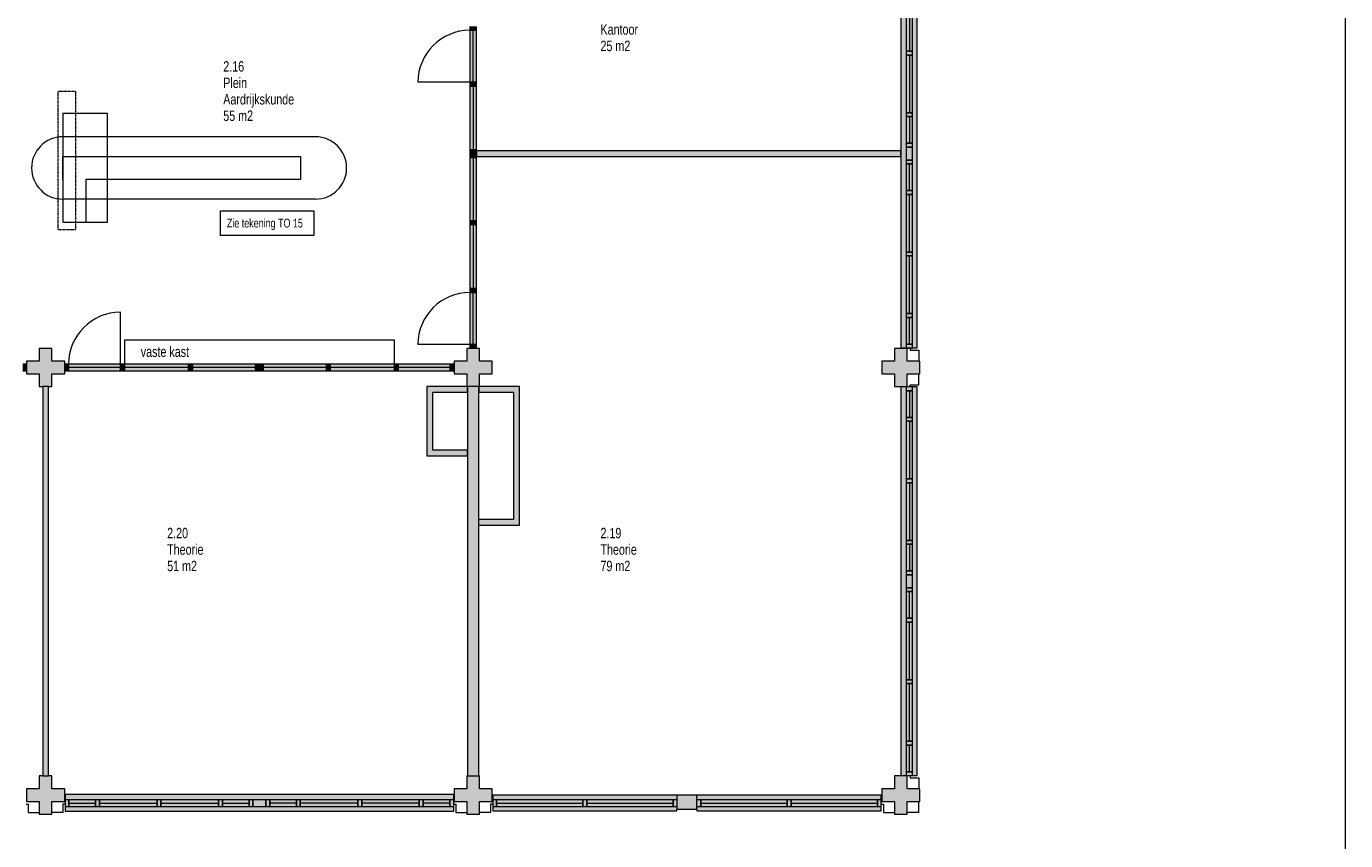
# Model space of a CAD drawing. Header units: millimetres. Extents: x 73705 to 433105, y 109410 to 279410.
# Tile 85 of 90: x 377548 to 400381, y 218977 to 233067. Entities that reach past the tile are written whole.
import ezdxf

# ---------------------------------------------------------------- set-up
doc = ezdxf.new("R2010")
doc.units = ezdxf.units.MM
doc.linetypes.add('Stippel', pattern=[1.53, 1, -0.53])
for name, color, linetype, lineweight in [('A-DETL', 90, 'Continuous', 9), ('A-DETL-DEMO', 6, 'Stippel', 9), ('A-DETL-GENF', 92, 'Continuous', 9), ('A-DETL-THIN', 151, 'Continuous', 9), ('G-ANNO-TEXT', 231, 'Continuous', 9)]:
    doc.layers.add(name, color=color, linetype=linetype, lineweight=lineweight)
doc.styles.add('Arial Narrow', font='ARIALN.TTF', dxfattribs={"width": 0.9, "height": 180})
doc.styles.add('Arial Narrow_B', font='ARIALN.TTF', dxfattribs={"width": 0.9, "height": 180})
doc.styles.add('Arial Narrow_B_2', font='ARIALN.TTF', dxfattribs={"width": 0.9, "height": 150})

msp = doc.modelspace()

# ---------------------------------------------------------------- hatches: boundary and pattern name
at = {"layer": 'A-DETL-GENF'}
for color, points in [(7, [(392773.1, 227502.5), (392967.1, 227502.5), (392967.1, 234228.9), (392681.1, 234228.9), (392681.1, 227502.5)]), (7, [(385338.6, 233000), (385338.6, 233067), (385224.6, 233067), (385224.6, 233000)]), (7, [(385224.6, 232100), (385338.6, 232100), (385338.6, 233000), (385224.6, 233000)]), (7, [(385338.6, 232033), (385338.6, 232100), (385224.6, 232100), (385224.6, 232033)]), (7, [(385338.6, 230932), (385338.6, 232033), (385224.6, 232033), (385224.6, 230932)]), (7, [(385338.6, 230865), (385338.6, 230932), (385224.6, 230932), (385224.6, 230865)]), (7, [(385338.6, 230798), (385338.6, 230865), (385224.6, 230865), (385224.6, 230798)]), (7, [(389416.4, 230815), (392681.1, 230815), (392681.1, 230915), (385338.6, 230915), (385338.6, 230815), (389251.1, 230815)]), (7, [(385338.6, 229705), (385338.6, 230798), (385224.6, 230798), (385224.6, 229705)]), (7, [(385338.6, 229638), (385338.6, 229705), (385224.6, 229705), (385224.6, 229638)]), (7, [(385338.6, 228530.2), (385338.6, 229638), (385224.6, 229638), (385224.6, 228530.2)]), (7, [(385224.6, 228463.2), (385338.6, 228463.2), (385338.6, 228530.2), (385224.6, 228530.2)]), (7, [(385224.6, 227563.2), (385338.6, 227563.2), (385338.6, 228463.2), (385224.6, 228463.2)]), (7, [(377831.1, 226835), (377991.1, 226835), (377991.1, 227055), (378211.1, 227055), (378211.1, 227275), (377991.1, 227275), (377991.1, 227495), (377771.1, 227495), (377771.1, 227275), (377551.1, 227275), (377551.1, 227055), (377771.1, 227055), (377771.1, 226835)]), (7, [(385181.1, 226835), (385391.1, 226835), (385391.1, 227055), (385611.1, 227055), (385611.1, 227275), (385391.1, 227275), (385391.1, 227495), (385171.1, 227495), (385171.1, 227275), (384951.1, 227275), (384951.1, 227055), (385171.1, 227055), (385171.1, 226835)]), (7, [(385224.6, 227496.2), (385338.6, 227496.2), (385338.6, 227563.2), (385224.6, 227563.2)]), (7, [(392791.1, 226835), (392791.1, 227055), (393011.1, 227055), (393011.1, 227275), (392791.1, 227275), (392791.1, 227495), (392571.1, 227495), (392571.1, 227275), (392351.1, 227275), (392351.1, 227055), (392571.1, 227055), (392571.1, 226835)]), (7, [(392887.1, 227501.5), (392887.1, 227502.5), (392791.1, 227501.5)]), (7, [(377551.1, 227107.5), (377551.1, 227221.5), (377484.1, 227221.5), (377484.1, 227107.5)]), (7, [(378278.1, 227108), (378278.1, 227222), (378211.1, 227222), (378211.1, 227108)]), (7, [(379178.1, 227108), (379178.1, 227222), (378278.1, 227222), (378278.1, 227108)]), (7, [(379245.1, 227108), (379245.1, 227222), (379178.1, 227222), (379178.1, 227108)]), (7, [(380354.5, 227108), (380354.5, 227222), (379245.1, 227222), (379245.1, 227108)]), (7, [(380421.5, 227108), (380421.5, 227222), (380354.5, 227222), (380354.5, 227108)]), (7, [(381514.1, 227108), (381514.1, 227222), (380421.5, 227222), (380421.5, 227108)]), (7, [(381581.1, 227108), (381581.1, 227222), (381514.1, 227222), (381514.1, 227108)]), (7, [(381648.1, 227108), (381648.1, 227222), (381581.1, 227222), (381581.1, 227108)]), (7, [(382740.7, 227108), (382740.7, 227222), (381648.1, 227222), (381648.1, 227108)]), (7, [(382807.7, 227108), (382807.7, 227222), (382740.7, 227222), (382740.7, 227108)]), (7, [(382807.7, 227108), (383917.1, 227108), (383917.1, 227222), (382807.7, 227222)]), (7, [(383984.1, 227108), (383984.1, 227222), (383917.1, 227222), (383917.1, 227108)]), (7, [(384884.1, 227108), (384884.1, 227222), (383984.1, 227222), (383984.1, 227108)]), (7, [(384951.1, 227108), (384951.1, 227222), (384884.1, 227222), (384884.1, 227108)]), (7, [(377831.1, 220095), (377931.1, 220095), (377931.1, 226835), (377831.1, 226835), (377831.1, 223683.9)]), (254, [(385181.1, 225635), (385181.1, 225735), (384581.1, 225735), (384581.1, 226735), (385181.1, 226735), (385181.1, 226835), (384481.1, 226835), (384481.1, 225635), (385171.1, 225635)]), (7, [(385381.1, 220095), (385381.1, 224435), (385375.6, 224435), (385376.1, 224535), (385381.1, 224535), (385381.1, 226735), (385376.1, 226735), (385375.6, 226835), (385181.1, 226835), (385181.1, 220095)]), (254, [(385981.1, 224435), (386081.1, 224435), (386081.1, 226835), (385381.1, 226834.2), (385381.1, 226735), (385981.1, 226735), (385981.1, 224535), (385381.1, 224535), (385381.1, 224435), (385391.1, 224435)]), (7, [(392967.1, 220102.5), (392967.1, 226828.9), (392681.1, 226828.9), (392681.1, 220102.5), (392887.1, 220102.5)]), (254, [(385181.1, 225635), (385181.6, 225635), (385181.1, 225635.1)]), (7, [(377991.1, 219435), (377991.1, 219655), (378211.1, 219655), (378211.1, 219875), (377991.1, 219875), (377991.1, 220095), (377771.1, 220095), (377771.1, 219875), (377551.1, 219875), (377551.1, 219655), (377771.1, 219655), (377771.1, 219435)]), (7, [(385391.1, 219435), (385391.1, 219655), (385611.1, 219655), (385611.1, 219875), (385391.1, 219875), (385391.1, 220095), (385171.1, 220095), (385171.1, 219875), (384951.1, 219875), (384951.1, 219655), (385171.1, 219655), (385171.1, 219435)]), (7, [(392791.1, 219435), (392791.1, 219655), (393011.1, 219655), (393011.1, 219875), (392791.1, 219875), (392791.1, 220095), (392571.1, 220095), (392571.1, 219875), (392351.1, 219875), (392351.1, 219655), (392571.1, 219655), (392571.1, 219435)]), (7, [(392887.1, 220101.5), (392887.1, 220102.5), (392791.1, 220101.5)]), (7, [(378218.4, 219489), (384944.7, 219489), (384944.7, 219775), (378218.4, 219775), (378218.4, 219569)]), (254, [(387180.1, 219489.4), (388808.6, 219489.4), (388808.6, 219765), (385618.6, 219765), (385618.6, 219489.4), (385776.7, 219489.4)]), (7, [(388808.6, 219519.4), (389153.6, 219519.4), (389153.6, 219765), (388808.6, 219765), (388808.6, 219569.4)]), (254, [(392343.6, 219489.4), (392343.6, 219765), (389153.6, 219765), (389153.6, 219489.4), (392276.6, 219489.4)]), (7, [(378217.4, 219569), (378218.4, 219569), (378217.4, 219648.7)])]:
    msp.add_hatch(color=color, dxfattribs=at).paths.add_polyline_path(points)
h = msp.add_hatch(color=254, dxfattribs=at)
h.paths.add_polyline_path([(385376.1, 224435), (385381.1, 224436), (385381.1, 224535), (385375.6, 224535), (385375.6, 224435)])
h.paths.add_polyline_path([(385381.1, 226735), (385381.1, 226835), (385376.1, 226835), (385376.1, 226735)])

# ---------------------------------------------------------------- linework, layer by layer
at = {"layer": 'A-DETL'}
for p, q in [((392681.1, 234228.9), (392681.1, 227502.5)), ((392967.1, 227502.5), (392967.1, 234228.9)), ((392773.1, 233633), (392773.1, 232636)), ((392887.1, 232636), (392887.1, 233633)), ((392887.1, 232636.7), (392773.1, 232636.7)), ((392773.1, 232636.7), (392773.1, 232569.7)), ((392773.1, 232636), (392887.1, 232636)), ((392773.1, 232569.7), (392887.1, 232569.7)), ((392887.1, 232569.7), (392773.1, 232569.7)), ((392773.1, 232569.7), (392773.1, 231572.7)), ((392887.1, 232569.7), (392887.1, 232636.7)), ((392887.1, 231572.7), (392887.1, 232569.7)), ((378177.6, 231557.7), (378177.6, 229677.7)), ((378949.6, 231557.7), (378177.6, 231557.7)), ((378949.6, 229677.7), (378949.6, 231557.7)), ((392773.1, 231572.7), (392887.1, 231572.7)), ((392887.1, 231572.7), (392773.1, 231572.7)), ((392773.1, 231572.7), (392773.1, 231505.7)), ((392887.1, 231505.7), (392887.1, 231572.7)), ((392773.1, 231505.7), (392887.1, 231505.7)), ((392887.1, 231505.7), (392773.1, 231505.7)), ((392773.1, 231505.7), (392773.1, 231043.9)), ((392887.1, 231043.9), (392887.1, 231505.7)), ((382551.2, 231157.7), (378177.6, 231157.7)), ((392887.1, 231043.9), (392773.1, 231043.9)), ((392773.1, 231043.9), (392773.1, 230976.9)), ((392773.1, 231043.9), (392887.1, 231043.9)), ((392773.1, 230976.9), (392887.1, 230976.9)), ((392887.1, 230976.9), (392773.1, 230976.9)), ((392773.1, 230976.9), (392773.1, 230752.2)), ((392887.1, 230976.9), (392887.1, 231043.9)), ((392887.1, 230752.2), (392887.1, 230976.9)), ((378177.6, 230417.7), (378177.6, 230817.7)), ((378177.6, 230817.7), (382295, 230817.7)), ((382295, 230817.7), (382295, 230417.7)), ((392887.1, 230753.5), (392773.1, 230753.5)), ((392773.1, 230753.5), (392773.1, 230686.5)), ((392773.1, 230752.2), (392887.1, 230752.2)), ((392773.1, 230686.5), (392887.1, 230686.5)), ((392887.1, 230686.5), (392773.1, 230686.5)), ((392773.1, 230686.5), (392773.1, 230224.7)), ((392887.1, 230686.5), (392887.1, 230753.5)), ((392887.1, 230224.7), (392887.1, 230686.5)), ((382295, 230417.7), (378577.6, 230417.7)), ((378577.6, 230417.7), (378577.6, 229677.7)), ((392887.1, 230224.7), (392773.1, 230224.7)), ((392773.1, 230224.7), (392773.1, 230157.7)), ((392773.1, 230224.7), (392887.1, 230224.7)), ((392887.1, 230157.7), (392887.1, 230224.7)), ((382551.2, 230077.7), (378177.6, 230077.7)), ((392887.1, 230157.7), (392773.1, 230157.7)), ((392773.1, 230157.7), (392773.1, 229160.7)), ((392773.1, 230157.7), (392887.1, 230157.7)), ((392887.1, 229160.7), (392887.1, 230157.7)), ((378177.6, 229677.7), (378949.6, 229677.7)), ((392887.1, 229160.7), (392773.1, 229160.7)), ((392773.1, 229160.7), (392773.1, 229093.7)), ((392773.1, 229160.7), (392887.1, 229160.7)), ((392887.1, 229094.4), (392773.1, 229094.4)), ((392773.1, 229094.4), (392773.1, 228097.4)), ((392773.1, 229093.7), (392887.1, 229093.7)), ((392887.1, 229093.7), (392887.1, 229160.7)), ((392887.1, 228097.4), (392887.1, 229094.4)), ((392773.1, 228097.4), (392887.1, 228097.4)), ((392887.1, 228097.4), (392773.1, 228097.4)), ((392773.1, 228097.4), (392773.1, 228030.4)), ((392773.1, 228030.4), (392887.1, 228030.4)), ((392887.1, 228030.4), (392773.1, 228030.4)), ((392773.1, 228030.4), (392773.1, 227568.5)), ((392887.1, 228030.4), (392887.1, 228097.4)), ((392887.1, 227568.5), (392887.1, 228030.4)), ((392681.1, 227502.5), (392967.1, 227502.5)), ((392887.1, 227568.5), (392773.1, 227568.5)), ((392773.1, 227568.5), (392773.1, 227501.5)), ((392773.1, 227568.5), (392887.1, 227568.5)), ((392773.1, 227501.5), (392887.1, 227501.5)), ((392846.1, 227502.4), (392846.1, 227465.5)), ((392846.1, 227465.5), (392994.1, 227465.5)), ((392887.1, 227501.5), (392887.1, 227568.5)), ((392994.1, 227465.5), (392994.1, 227275)), ((392994.1, 226864.5), (392994.1, 227055)), ((392967.1, 226828.9), (392681.1, 226828.9)), ((392681.1, 226828.9), (392681.1, 220102.5)), ((392887.1, 226828.9), (392773.1, 226828.9)), ((392773.1, 226828.9), (392773.1, 226761.9)), ((392773.1, 226761.9), (392887.1, 226761.9)), ((392887.1, 226761.9), (392773.1, 226761.9)), ((392773.1, 226761.9), (392773.1, 226300)), ((392846.1, 226827.7), (392846.1, 226864.5)), ((392846.1, 226864.5), (392994.1, 226864.5)), ((392887.1, 226761.9), (392887.1, 226828.9)), ((392887.1, 226300), (392887.1, 226761.9)), ((392967.1, 220102.5), (392967.1, 226828.9)), ((392887.1, 226300), (392773.1, 226300)), ((392773.1, 226300), (392773.1, 226233)), ((392773.1, 226300), (392887.1, 226300)), ((392887.1, 226233), (392887.1, 226300)), ((392887.1, 226233), (392773.1, 226233)), ((392773.1, 226233), (392773.1, 225236)), ((392773.1, 226233), (392887.1, 226233)), ((392887.1, 225236), (392887.1, 226233)), ((392887.1, 225236.7), (392773.1, 225236.7)), ((392773.1, 225236.7), (392773.1, 225169.7)), ((392773.1, 225236), (392887.1, 225236)), ((392773.1, 225169.7), (392887.1, 225169.7)), ((392887.1, 225169.7), (392773.1, 225169.7)), ((392773.1, 225169.7), (392773.1, 224172.7)), ((392887.1, 225169.7), (392887.1, 225236.7)), ((392887.1, 224172.7), (392887.1, 225169.7)), ((392773.1, 224172.7), (392887.1, 224172.7)), ((392887.1, 224172.7), (392773.1, 224172.7)), ((392773.1, 224172.7), (392773.1, 224105.7)), ((392773.1, 224105.7), (392887.1, 224105.7)), ((392887.1, 224105.7), (392773.1, 224105.7)), ((392773.1, 224105.7), (392773.1, 223643.9)), ((392887.1, 224105.7), (392887.1, 224172.7)), ((392887.1, 223643.9), (392887.1, 224105.7)), ((392887.1, 223643.9), (392773.1, 223643.9)), ((392773.1, 223643.9), (392773.1, 223576.9)), ((392773.1, 223643.9), (392887.1, 223643.9)), ((392773.1, 223576.9), (392887.1, 223576.9)), ((392887.1, 223576.9), (392773.1, 223576.9)), ((392773.1, 223576.9), (392773.1, 223352.2)), ((392887.1, 223576.9), (392887.1, 223643.9)), ((392887.1, 223352.2), (392887.1, 223576.9)), ((392887.1, 223353.5), (392773.1, 223353.5)), ((392773.1, 223353.5), (392773.1, 223286.5)), ((392773.1, 223352.2), (392887.1, 223352.2)), ((392887.1, 223286.5), (392887.1, 223353.5)), ((392773.1, 223286.5), (392887.1, 223286.5)), ((392887.1, 223286.5), (392773.1, 223286.5)), ((392773.1, 223286.5), (392773.1, 222824.7)), ((392887.1, 222824.7), (392887.1, 223286.5)), ((392887.1, 222824.7), (392773.1, 222824.7)), ((392773.1, 222824.7), (392773.1, 222757.7)), ((392773.1, 222824.7), (392887.1, 222824.7)), ((392887.1, 222757.7), (392773.1, 222757.7)), ((392773.1, 222757.7), (392773.1, 221760.7)), ((392773.1, 222757.7), (392887.1, 222757.7)), ((392887.1, 222757.7), (392887.1, 222824.7)), ((392887.1, 221760.7), (392887.1, 222757.7)), ((392887.1, 221760.7), (392773.1, 221760.7)), ((392773.1, 221760.7), (392773.1, 221693.7)), ((392773.1, 221760.7), (392887.1, 221760.7)), ((392887.1, 221693.7), (392887.1, 221760.7)), ((392887.1, 221694.4), (392773.1, 221694.4)), ((392773.1, 221694.4), (392773.1, 220697.4)), ((392773.1, 221693.7), (392887.1, 221693.7)), ((392887.1, 220697.4), (392887.1, 221694.4)), ((392773.1, 220697.4), (392887.1, 220697.4)), ((392887.1, 220697.4), (392773.1, 220697.4)), ((392773.1, 220697.4), (392773.1, 220630.4)), ((392773.1, 220630.4), (392887.1, 220630.4)), ((392887.1, 220630.4), (392773.1, 220630.4)), ((392773.1, 220630.4), (392773.1, 220168.5)), ((392887.1, 220630.4), (392887.1, 220697.4)), ((392887.1, 220168.5), (392887.1, 220630.4)), ((392887.1, 220168.5), (392773.1, 220168.5)), ((392773.1, 220168.5), (392773.1, 220101.5)), ((392773.1, 220168.5), (392887.1, 220168.5)), ((392887.1, 220101.5), (392887.1, 220168.5)), ((392681.1, 220102.5), (392967.1, 220102.5)), ((392773.1, 220101.5), (392887.1, 220101.5)), ((392846.1, 220102.4), (392846.1, 220065.5)), ((392846.1, 220065.5), (392994.1, 220065.5)), ((392994.1, 220065.5), (392994.1, 219875)), ((378284.4, 219683), (378217.4, 219683)), ((378217.4, 219683), (378217.4, 219569)), ((384944.7, 219775), (378218.4, 219775)), ((378218.4, 219775), (378218.4, 219489)), ((378284.4, 219569), (378284.4, 219683)), ((378746.2, 219683), (378284.4, 219683)), ((378284.4, 219683), (378284.4, 219569)), ((378813.2, 219683), (378746.2, 219683)), ((378746.2, 219683), (378746.2, 219569)), ((378746.2, 219569), (378746.2, 219683)), ((379810.2, 219683), (378813.2, 219683)), ((378813.2, 219683), (378813.2, 219569)), ((378813.2, 219569), (378813.2, 219683)), ((379876.6, 219683), (379809.6, 219683)), ((379809.6, 219683), (379809.6, 219569)), ((379810.2, 219569), (379810.2, 219683)), ((379876.6, 219569), (379876.6, 219683)), ((380873.6, 219683), (379876.6, 219683)), ((379876.6, 219683), (379876.6, 219569)), ((380873.6, 219569), (380873.6, 219683)), ((380940.6, 219683), (380873.6, 219683)), ((380873.6, 219683), (380873.6, 219569)), ((380940.6, 219569), (380940.6, 219683)), ((381402.4, 219683), (380940.6, 219683)), ((380940.6, 219683), (380940.6, 219569)), ((381469.4, 219683), (381402.4, 219683)), ((381402.4, 219683), (381402.4, 219569)), ((381402.4, 219569), (381402.4, 219683)), ((381692.8, 219683), (381468.1, 219683)), ((381468.1, 219683), (381468.1, 219569)), ((381469.4, 219569), (381469.4, 219683)), ((381759.8, 219683), (381692.8, 219683)), ((381692.8, 219683), (381692.8, 219569)), ((381692.8, 219569), (381692.8, 219683)), ((381759.8, 219569), (381759.8, 219683)), ((382221.6, 219683), (381759.8, 219683)), ((381759.8, 219683), (381759.8, 219569)), ((382288.6, 219683), (382221.6, 219683)), ((382221.6, 219683), (382221.6, 219569)), ((382221.6, 219569), (382221.6, 219683)), ((383285.6, 219683), (382288.6, 219683)), ((382288.6, 219683), (382288.6, 219569)), ((382288.6, 219569), (382288.6, 219683)), ((383352.6, 219683), (383285.6, 219683)), ((383285.6, 219683), (383285.6, 219569)), ((383285.6, 219569), (383285.6, 219683)), ((384348.9, 219683), (383351.9, 219683)), ((383351.9, 219683), (383351.9, 219569)), ((383352.6, 219569), (383352.6, 219683)), ((384348.9, 219569), (384348.9, 219683)), ((384415.9, 219683), (384348.9, 219683)), ((384348.9, 219683), (384348.9, 219569)), ((384415.9, 219569), (384415.9, 219683)), ((384877.7, 219683), (384415.9, 219683)), ((384415.9, 219683), (384415.9, 219569)), ((384944.7, 219683), (384877.7, 219683)), ((384877.7, 219683), (384877.7, 219569)), ((384877.7, 219569), (384877.7, 219683)), ((384944.7, 219489), (384944.7, 219775)), ((384944.7, 219569), (384944.7, 219683)), ((388808.6, 219765), (385618.6, 219765)), ((385618.6, 219765), (385618.6, 219489.4)), ((385685.6, 219683.4), (385618.6, 219683.4)), ((385618.6, 219683.4), (385618.6, 219569.4)), ((385685.6, 219569.4), (385685.6, 219683.4)), ((387180.1, 219683.4), (385685.6, 219683.4)), ((385685.6, 219683.4), (385685.6, 219569.4)), ((387247.1, 219683.4), (387180.1, 219683.4)), ((387180.1, 219683.4), (387180.1, 219569.4)), ((387180.1, 219569.4), (387180.1, 219683.4)), ((387247.1, 219569.4), (387247.1, 219683.4)), ((388741.6, 219683.4), (387247.1, 219683.4)), ((387247.1, 219683.4), (387247.1, 219569.4)), ((388808.6, 219683.4), (388741.6, 219683.4)), ((388741.6, 219683.4), (388741.6, 219569.4)), ((388741.6, 219569.4), (388741.6, 219683.4)), ((392343.6, 219765), (389153.6, 219765)), ((389220.6, 219683.4), (389153.6, 219683.4)), ((389220.6, 219569.4), (389220.6, 219683.4)), ((390715.1, 219683.4), (389220.6, 219683.4)), ((389220.6, 219683.4), (389220.6, 219569.4)), ((390782.1, 219683.4), (390715.1, 219683.4)), ((390715.1, 219683.4), (390715.1, 219569.4)), ((390715.1, 219569.4), (390715.1, 219683.4)), ((390782.1, 219569.4), (390782.1, 219683.4)), ((392276.6, 219683.4), (390782.1, 219683.4)), ((390782.1, 219683.4), (390782.1, 219569.4)), ((392343.6, 219683.4), (392276.6, 219683.4)), ((392276.6, 219683.4), (392276.6, 219569.4)), ((392276.6, 219569.4), (392276.6, 219683.4)), ((392343.6, 219489.4), (392343.6, 219765)), ((392343.6, 219569.4), (392343.6, 219683.4)), ((377543.7, 219610), (377580.6, 219610)), ((377580.6, 219610), (377580.6, 219462)), ((377580.6, 219462), (377771.1, 219462)), ((378181.6, 219462), (377991.1, 219462)), ((378218.4, 219610), (378181.6, 219610)), ((378181.6, 219610), (378181.6, 219462)), ((378217.4, 219569), (378284.4, 219569)), ((378218.4, 219489), (384944.7, 219489)), ((378284.4, 219569), (378746.2, 219569)), ((378746.2, 219569), (378813.2, 219569)), ((378813.2, 219569), (379810.2, 219569)), ((379809.6, 219569), (379876.6, 219569)), ((379876.6, 219569), (380873.6, 219569)), ((380873.6, 219569), (380940.6, 219569)), ((380940.6, 219569), (381402.4, 219569)), ((381402.4, 219569), (381469.4, 219569)), ((381468.1, 219569), (381692.8, 219569)), ((381692.8, 219569), (381759.8, 219569)), ((381759.8, 219569), (382221.6, 219569)), ((382221.6, 219569), (382288.6, 219569)), ((382288.6, 219569), (383285.6, 219569)), ((383285.6, 219569), (383352.6, 219569)), ((383351.9, 219569), (384348.9, 219569)), ((384348.9, 219569), (384415.9, 219569)), ((384415.9, 219569), (384877.7, 219569)), ((384877.7, 219569), (384944.7, 219569)), ((384943.7, 219610), (384980.6, 219610)), ((384980.6, 219610), (384980.6, 219462)), ((384980.6, 219462), (385171.1, 219462)), ((385581.6, 219462), (385391.1, 219462)), ((385618.4, 219610), (385581.6, 219610)), ((385581.6, 219610), (385581.6, 219462)), ((385618.6, 219569.4), (385685.6, 219569.4)), ((385618.6, 219489.4), (388808.6, 219489.4)), ((385685.6, 219569.4), (387180.1, 219569.4)), ((387180.1, 219569.4), (387247.1, 219569.4)), ((387247.1, 219569.4), (388741.6, 219569.4)), ((388741.6, 219569.4), (388808.6, 219569.4)), ((388808.6, 219489.4), (388808.6, 219519.4)), ((389153.6, 219569.4), (389220.6, 219569.4)), ((389153.6, 219519.4), (389153.6, 219489.4)), ((389153.6, 219489.4), (392343.6, 219489.4)), ((389220.6, 219569.4), (390715.1, 219569.4)), ((390715.1, 219569.4), (390782.1, 219569.4)), ((390782.1, 219569.4), (392276.6, 219569.4)), ((392276.6, 219569.4), (392343.6, 219569.4)), ((392343.7, 219610), (392380.6, 219610)), ((392380.6, 219610), (392380.6, 219462)), ((392380.6, 219462), (392571.1, 219462)), ((392994.1, 219462), (392791.1, 219462)), ((392994.1, 219462), (392994.1, 219655))]:
    msp.add_line(p, q, dxfattribs=at)
for centre, start, end in [((378177.6, 230617.7), 90, 270), ((382551.2, 230617.7), 270, 90)]:
    msp.add_arc(centre, 540, start, end, dxfattribs=at)
at = {"layer": 'A-DETL-DEMO'}
for p, q in [((378099.1, 231948), (378399.1, 231948)), ((378099.1, 229548), (378099.1, 231948)), ((378399.1, 231948), (378399.1, 229548)), ((378399.1, 229548), (378099.1, 229548))]:
    msp.add_line(p, q, dxfattribs=at)
at = {"layer": 'A-DETL-THIN'}
for p, q in [((400381.1, 212065), (400381.1, 257065)), ((392833.1, 233633), (392833.1, 232636)), ((385224.6, 233067), (385224.6, 233000)), ((385224.6, 233000), (385338.6, 233000)), ((385338.6, 233000), (385224.6, 233000)), ((385224.6, 233000), (385224.6, 232100)), ((385281.6, 232100), (385281.6, 233000)), ((385338.6, 233000), (385338.6, 233067)), ((385338.6, 232100), (385338.6, 233000)), ((392833.1, 232569.7), (392833.1, 231572.7)), ((385224.6, 232100), (384324.6, 232100)), ((385224.6, 232100), (385338.6, 232100)), ((385338.6, 232100), (385224.6, 232100)), ((385224.6, 232100), (385224.6, 232033)), ((385338.6, 232033), (385224.6, 232033)), ((385224.6, 232033), (385224.6, 230932)), ((385224.6, 232033), (385338.6, 232033)), ((385281.6, 232033), (385281.6, 230932)), ((385338.6, 232033), (385338.6, 232100)), ((385338.6, 230932), (385338.6, 232033)), ((392833.1, 231505.7), (392833.1, 231043.9)), ((385224.6, 230932), (385338.6, 230932)), ((385338.6, 230932), (385224.6, 230932)), ((385224.6, 230932), (385224.6, 230865)), ((385338.6, 230865), (385224.6, 230865)), ((385224.6, 230865), (385224.6, 230798)), ((385224.6, 230865), (385338.6, 230865)), ((385338.6, 230865), (385338.6, 230932)), ((392681.1, 230915), (385338.6, 230915)), ((385338.6, 230915), (385338.6, 230815)), ((385338.6, 230798), (385338.6, 230865)), ((392681.1, 230815), (392681.1, 230915)), ((385224.6, 230798), (385338.6, 230798)), ((385338.6, 230798), (385224.6, 230798)), ((385224.6, 230798), (385224.6, 229705)), ((385281.6, 230798), (385281.6, 229705)), ((385338.6, 230815), (392681.1, 230815)), ((385338.6, 229705), (385338.6, 230798)), ((392833.1, 230224.7), (392833.1, 230686.5)), ((392833.1, 229160.7), (392833.1, 230157.7)), ((385338.6, 229705), (385224.6, 229705)), ((385224.6, 229705), (385224.6, 229638)), ((385224.6, 229705), (385338.6, 229705)), ((385338.6, 229638), (385338.6, 229705)), ((385224.6, 229638), (385338.6, 229638)), ((385224.6, 229638), (385224.6, 228530.2)), ((385338.6, 229638), (385224.6, 229638)), ((385281.6, 229638), (385281.6, 228530.2)), ((385338.6, 228530.2), (385338.6, 229638)), ((392833.1, 228097.4), (392833.1, 229094.4)), ((385224.6, 228530.2), (385338.6, 228530.2)), ((385338.6, 228530.2), (385224.6, 228530.2)), ((385224.6, 228530.2), (385224.6, 228463.2)), ((385224.6, 228463.2), (385338.6, 228463.2)), ((385338.6, 228463.2), (385224.6, 228463.2)), ((385224.6, 228463.2), (385224.6, 227563.2)), ((385281.6, 227563.2), (385281.6, 228463.2)), ((385338.6, 228463.2), (385338.6, 228530.2)), ((385338.6, 227563.2), (385338.6, 228463.2)), ((379178.1, 227222), (379178.1, 228122)), ((392833.1, 227568.5), (392833.1, 228030.4)), ((377771.1, 227495), (377771.1, 227275)), ((377991.1, 227495), (377771.1, 227495)), ((377991.1, 227275), (377991.1, 227495)), ((379245.1, 227635), (379245.1, 227222)), ((383917.1, 227635), (379245.1, 227635)), ((383917.1, 227222), (383917.1, 227635)), ((385224.6, 227563.2), (384324.6, 227563.2)), ((385171.1, 227495), (385171.1, 227275)), ((385391.1, 227495), (385171.1, 227495)), ((385224.6, 227563.2), (385338.6, 227563.2)), ((385338.6, 227563.2), (385224.6, 227563.2)), ((385224.6, 227563.2), (385224.6, 227496.2)), ((385224.6, 227496.2), (385338.6, 227496.2)), ((385338.6, 227496.2), (385338.6, 227563.2)), ((385391.1, 227275), (385391.1, 227495)), ((392571.1, 227495), (392571.1, 227275)), ((392791.1, 227495), (392571.1, 227495)), ((392791.1, 227275), (392791.1, 227495)), ((377551.1, 227221.5), (377484.1, 227221.5)), ((377771.1, 227275), (377551.1, 227275)), ((377551.1, 227275), (377551.1, 227055)), ((377551.1, 227107.5), (377551.1, 227221.5)), ((378211.1, 227275), (377991.1, 227275)), ((378211.1, 227055), (378211.1, 227275)), ((378278.1, 227222), (378211.1, 227222)), ((378211.1, 227222), (378211.1, 227108)), ((378278.1, 227108), (378278.1, 227222)), ((379178.1, 227222), (378278.1, 227222)), ((378278.1, 227222), (378278.1, 227108)), ((379178.1, 227108), (379178.1, 227222)), ((379245.1, 227222), (379178.1, 227222)), ((379178.1, 227222), (379178.1, 227108)), ((380354.5, 227222), (379245.1, 227222)), ((379245.1, 227222), (379245.1, 227108)), ((379245.1, 227108), (379245.1, 227222)), ((380421.5, 227222), (380354.5, 227222)), ((380354.5, 227222), (380354.5, 227108)), ((380354.5, 227108), (380354.5, 227222)), ((380421.5, 227108), (380421.5, 227222)), ((381514.1, 227222), (380421.5, 227222)), ((380421.5, 227222), (380421.5, 227108)), ((381581.1, 227222), (381514.1, 227222)), ((381514.1, 227222), (381514.1, 227108)), ((381514.1, 227108), (381514.1, 227222)), ((381648.1, 227222), (381581.1, 227222)), ((381581.1, 227222), (381581.1, 227108)), ((381581.1, 227108), (381581.1, 227222)), ((381648.1, 227108), (381648.1, 227222)), ((382740.7, 227222), (381648.1, 227222)), ((381648.1, 227222), (381648.1, 227108)), ((382807.7, 227222), (382740.7, 227222)), ((382740.7, 227222), (382740.7, 227108)), ((382740.7, 227108), (382740.7, 227222)), ((382807.7, 227108), (382807.7, 227222)), ((383917.1, 227222), (382807.7, 227222)), ((382807.7, 227222), (382807.7, 227108)), ((383917.1, 227108), (383917.1, 227222)), ((383984.1, 227222), (383917.1, 227222)), ((383917.1, 227222), (383917.1, 227108)), ((383984.1, 227108), (383984.1, 227222)), ((384884.1, 227222), (383984.1, 227222)), ((383984.1, 227222), (383984.1, 227108)), ((384884.1, 227108), (384884.1, 227222)), ((384951.1, 227222), (384884.1, 227222)), ((384884.1, 227222), (384884.1, 227108)), ((385171.1, 227275), (384951.1, 227275)), ((384951.1, 227275), (384951.1, 227055)), ((384951.1, 227108), (384951.1, 227222)), ((385611.1, 227275), (385391.1, 227275)), ((385611.1, 227055), (385611.1, 227275)), ((392571.1, 227275), (392351.1, 227275)), ((392351.1, 227275), (392351.1, 227055)), ((393011.1, 227275), (392791.1, 227275)), ((393011.1, 227055), (393011.1, 227275)), ((377484.1, 227107.5), (377551.1, 227107.5)), ((377551.1, 227055), (377771.1, 227055)), ((377771.1, 227055), (377771.1, 226835)), ((377991.1, 226835), (377991.1, 227055)), ((377991.1, 227055), (378211.1, 227055)), ((378211.1, 227108), (378278.1, 227108)), ((379178.1, 227165), (378278.1, 227165)), ((378278.1, 227108), (379178.1, 227108)), ((379178.1, 227108), (379245.1, 227108)), ((380354.5, 227165), (379245.1, 227165)), ((379245.1, 227108), (380354.5, 227108)), ((380354.5, 227108), (380421.5, 227108)), ((381514.1, 227165), (380421.5, 227165)), ((380421.5, 227108), (381514.1, 227108)), ((381514.1, 227108), (381581.1, 227108)), ((381581.1, 227108), (381648.1, 227108)), ((382740.7, 227165), (381648.1, 227165)), ((381648.1, 227108), (382740.7, 227108)), ((382740.7, 227108), (382807.7, 227108)), ((383917.1, 227165), (382807.7, 227165)), ((382807.7, 227108), (383917.1, 227108)), ((383917.1, 227108), (383984.1, 227108)), ((384884.1, 227165), (383984.1, 227165)), ((383984.1, 227108), (384884.1, 227108)), ((384884.1, 227108), (384951.1, 227108)), ((384951.1, 227055), (385171.1, 227055)), ((385171.1, 227055), (385171.1, 226835)), ((385391.1, 226835), (385391.1, 227055)), ((385391.1, 227055), (385611.1, 227055)), ((392351.1, 227055), (392571.1, 227055)), ((392571.1, 227055), (392571.1, 226835)), ((392791.1, 226835), (392791.1, 227055)), ((392791.1, 227055), (393011.1, 227055)), ((377771.1, 226835), (377831.1, 226835)), ((377831.1, 226835), (377831.1, 220095)), ((377931.1, 226835), (377831.1, 226835)), ((377931.1, 226835), (377991.1, 226835)), ((377931.1, 220095), (377931.1, 226835)), ((385181.1, 226835), (384481.1, 226835)), ((384481.1, 226835), (384481.1, 225635)), ((384581.1, 226735), (385181.1, 226735)), ((384581.1, 225735), (384581.1, 226735)), ((385171.1, 226835), (385181.1, 226835)), ((385181.1, 226835), (385181.1, 220095)), ((385381.1, 226835), (385181.1, 226835)), ((385181.1, 226735), (385181.1, 226835)), ((386081.1, 226835), (385376.1, 226835)), ((385376.1, 226835), (385376.1, 226735)), ((385376.1, 226735), (385981.1, 226735)), ((385381.1, 226835), (385391.1, 226835)), ((385381.1, 220095), (385381.1, 226835)), ((385981.1, 226735), (385981.1, 224535)), ((386081.1, 224435), (386081.1, 226835)), ((392571.1, 226835), (392791.1, 226835)), ((392833.1, 226761.9), (392833.1, 226300)), ((392833.1, 226233), (392833.1, 225236)), ((384481.1, 225635), (385181.6, 225635)), ((385181.6, 225735), (384581.1, 225735)), ((385181.6, 225635), (385181.6, 225735)), ((392833.1, 225169.7), (392833.1, 224172.7)), ((385981.1, 224535), (385375.6, 224535)), ((385375.6, 224535), (385375.6, 224435)), ((385375.6, 224435), (386081.1, 224435)), ((392833.1, 224105.7), (392833.1, 223643.9)), ((392833.1, 222824.7), (392833.1, 223286.5)), ((392833.1, 221760.7), (392833.1, 222757.7)), ((392833.1, 220697.4), (392833.1, 221694.4)), ((392833.1, 220168.5), (392833.1, 220630.4)), ((377771.1, 220095), (377771.1, 219875)), ((377831.1, 220095), (377771.1, 220095)), ((377831.1, 220095), (377931.1, 220095)), ((377991.1, 220095), (377931.1, 220095)), ((377991.1, 219875), (377991.1, 220095)), ((385171.1, 220095), (385171.1, 219875)), ((385181.1, 220095), (385171.1, 220095)), ((385181.1, 220095), (385381.1, 220095)), ((385391.1, 220095), (385381.1, 220095)), ((385391.1, 219875), (385391.1, 220095)), ((392571.1, 220095), (392571.1, 219875)), ((392791.1, 220095), (392571.1, 220095)), ((392791.1, 219875), (392791.1, 220095)), ((377771.1, 219875), (377551.1, 219875)), ((377551.1, 219875), (377551.1, 219655)), ((378211.1, 219875), (377991.1, 219875)), ((378211.1, 219655), (378211.1, 219875)), ((385171.1, 219875), (384951.1, 219875)), ((384951.1, 219875), (384951.1, 219655)), ((385611.1, 219875), (385391.1, 219875)), ((385611.1, 219655), (385611.1, 219875)), ((389153.6, 219765), (388808.6, 219765)), ((388808.6, 219765), (388808.6, 219519.4)), ((389153.6, 219519.4), (389153.6, 219765)), ((392571.1, 219875), (392351.1, 219875)), ((392351.1, 219875), (392351.1, 219655)), ((393011.1, 219875), (392791.1, 219875)), ((393011.1, 219655), (393011.1, 219875)), ((377551.1, 219655), (377771.1, 219655)), ((377771.1, 219655), (377771.1, 219435)), ((377771.1, 219435), (377991.1, 219435)), ((377991.1, 219435), (377991.1, 219655)), ((377991.1, 219655), (378211.1, 219655)), ((378284.4, 219623), (378746.2, 219623)), ((378813.2, 219623), (379810.2, 219623)), ((379876.6, 219623), (380873.6, 219623)), ((380940.6, 219623), (381402.4, 219623)), ((382221.6, 219623), (381759.8, 219623)), ((383285.6, 219623), (382288.6, 219623)), ((384348.9, 219623), (383351.9, 219623)), ((384877.7, 219623), (384415.9, 219623)), ((384951.1, 219655), (385171.1, 219655)), ((385171.1, 219655), (385171.1, 219435)), ((385171.1, 219435), (385391.1, 219435)), ((385391.1, 219435), (385391.1, 219655)), ((385391.1, 219655), (385611.1, 219655)), ((385685.6, 219626.4), (387180.1, 219626.4)), ((387247.1, 219626.4), (388741.6, 219626.4)), ((388808.6, 219519.4), (389153.6, 219519.4)), ((389220.6, 219626.4), (390715.1, 219626.4)), ((390782.1, 219626.4), (392276.6, 219626.4)), ((392351.1, 219655), (392571.1, 219655)), ((392571.1, 219655), (392571.1, 219435)), ((392571.1, 219435), (392791.1, 219435)), ((392791.1, 219435), (392791.1, 219655)), ((392791.1, 219655), (393011.1, 219655))]:
    msp.add_line(p, q, dxfattribs=at)
for centre in [(385224.6, 232100), (385224.6, 227563.2), (379178.1, 227222)]:
    msp.add_arc(centre, 900, 90, 180, dxfattribs=at)
at = {"layer": 'G-ANNO-TEXT', "color": 7, "flags": 128}
msp.add_lwpolyline([(380910.1, 229876), (382525, 229876), (382525, 229451), (380910.1, 229451)], close=True, dxfattribs=at)

# ---------------------------------------------------------------- texts
at = {"layer": 'G-ANNO-TEXT', "color": 7, "attachment_point": 1}
for s, insert, char_height, width, style in [('Kantoor', (387484.4, 233104.1), 180, 764.81, 'Arial Narrow'), ('25 m2', (387484.4, 232819.7), 180, 606.076, 'Arial Narrow'), ('2.16', (380955.2, 232464.5), 180, 425.696, 'Arial Narrow_B'), ('Plein ', (380955.2, 232180.1), 180, 548.354, 'Arial Narrow'), ('Aardrijkskunde', (380955.2, 231895.7), 180, 1450.253, 'Arial Narrow'), ('55 m2', (380955.2, 231611.2), 180, 606.076, 'Arial Narrow'), ('Zie tekening TO 15', (381018, 229737.5), 150, 1688.354, 'Arial Narrow_B_2'), ('vaste kast', (379527.6, 227527.7), 180, 974.05, 'Arial Narrow'), ('2.20', (379984.4, 224388.6), 180, 425.696, 'Arial Narrow_B'), ('2.19', (387484.4, 224388.6), 180, 425.696, 'Arial Narrow_B'), ('Theorie', (379984.4, 224104.1), 180, 750.38, 'Arial Narrow'), ('Theorie', (387484.4, 224104.1), 180, 750.38, 'Arial Narrow'), ('51 m2', (379984.4, 223819.7), 180, 606.076, 'Arial Narrow'), ('79 m2', (387484.4, 223819.7), 180, 606.076, 'Arial Narrow')]:
    msp.add_mtext(s, dxfattribs=dict(at, insert=insert, char_height=char_height, width=width, style=style))

doc.saveas('drawing.dxf')
